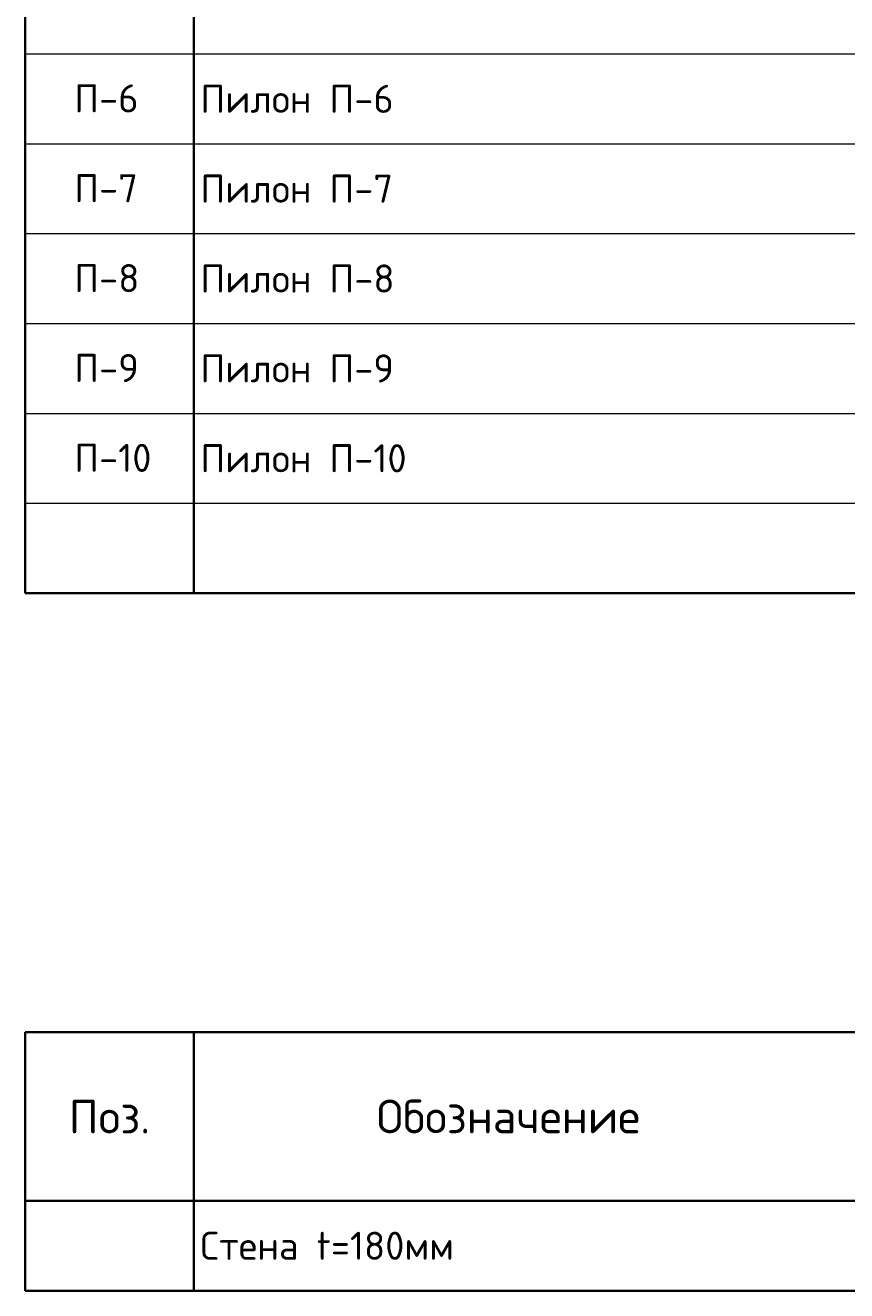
# Model space of a CAD drawing. Header units: millimetres. Extents: x 24180 to 99386, y -42598 to 25936.
# Tile 37 of 41: x 80840 to 88152, y 3385 to 14650. Entities that reach past the tile are written whole.
import ezdxf

# ---------------------------------------------------------------- set-up
doc = ezdxf.new("R2010")
doc.units = ezdxf.units.MM
doc.layers.add('Standard', color=7, linetype='Continuous', lineweight=25)
doc.styles.add('ISOCPEUR', font='ISOCPEUR')

msp = doc.modelspace()

# ---------------------------------------------------------------- linework, layer by layer
at = {"layer": 'Standard', "color": 7, "linetype": 'Continuous', "lineweight": 35, "transparency": 33554687}
for p, q in [((80839.7, 15195.2), (80839.7, 14395.2)), ((82339.7, 15195.2), (82339.7, 14395.2)), ((80839.7, 14395.2), (80839.7, 13595.2)), ((82339.7, 14395.2), (82339.7, 13595.2)), ((80839.7, 13595.2), (80839.7, 12795.2)), ((82339.7, 13595.2), (82339.7, 12795.2)), ((80839.7, 12795.2), (80839.7, 11995.2)), ((82339.7, 12795.2), (82339.7, 11995.2)), ((80839.7, 11995.2), (80839.7, 11195.2)), ((82339.7, 11995.2), (82339.7, 11195.2)), ((80839.7, 11195.2), (80839.7, 9595.2)), ((82339.7, 11195.2), (82339.7, 9595.2)), ((80839.7, 9595.2), (99339.7, 9595.2)), ((80839.7, 5685.2), (99339.7, 5685.2)), ((80839.7, 5685.2), (80839.7, 4185.2)), ((80839.7, 4185.2), (80839.7, 5685.2)), ((82339.7, 5685.2), (82339.7, 4185.2)), ((99339.7, 4185.2), (80839.7, 4185.2)), ((80839.7, 4185.2), (80839.7, 3385.2)), ((82339.7, 4185.2), (82339.7, 3385.2)), ((80839.7, 3385.2), (99339.7, 3385.2))]:
    msp.add_line(p, q, dxfattribs=at)
at = {"layer": 'Standard', "color": 7, "linetype": 'Continuous', "lineweight": 13, "transparency": 33554687}
for p, q in [((80839.7, 14395.2), (99339.7, 14395.2)), ((80839.7, 13595.2), (99339.7, 13595.2)), ((80839.7, 12795.2), (99339.7, 12795.2)), ((80839.7, 11995.2), (99339.7, 11995.2)), ((80839.7, 11195.2), (99339.7, 11195.2)), ((80839.7, 10395.2), (99339.7, 10395.2)), ((80839.7, 4185.2), (99339.7, 4185.2)), ((80839.7, 3385.2), (99339.7, 3385.2))]:
    msp.add_line(p, q, dxfattribs=at)

# ---------------------------------------------------------------- texts
at = {"layer": 'Standard', "color": 7, "linetype": 'Continuous', "lineweight": 13, "transparency": 33554687, "char_height": 75, "attachment_point": 7, "style": 'ISOCPEUR'}
for s, insert, width in [('\\A1;{\\fISOCPEUR|i0|b0;\\H250.000000;\\W1.000000;\\C7;П-6}\\P', (81275.1, 13873.9), 664.583), ('\\A1;{\\fISOCPEUR|i0|b0;\\H250.000000;\\W1.000000;\\C7;П-7}\\P', (81275.1, 13073.9), 664.583), ('\\A1;{\\fISOCPEUR|i0|b0;\\H250.000000;\\W1.000000;\\C7;П-8}\\P', (81275.1, 12273.9), 664.583), ('\\A1;{\\fISOCPEUR|i0|b0;\\H250.000000;\\W1.000000;\\C7;П-9}\\P', (81275.1, 11473.9), 664.583), ('\\A1;{\\fISOCPEUR|i0|b0;\\H250.000000;\\W1.000000;\\C7;П-10}\\P', (81275.1, 10673.9), 783.871)]:
    msp.add_mtext(s, dxfattribs=dict(at, insert=insert, width=width))
at = {"layer": 'Standard', "color": 7, "linetype": 'Continuous', "lineweight": 35, "transparency": 33554687, "style": 'ISOCPEUR'}
for s, insert, char_height, width, attachment_point in [('\\A1;{\\fISOCPEUR|i0|b0;\\H250.000000;\\W1.000000;\\C7;Пилон П-6}\\P', (82398.2, 13995.2), 75, 1721.212, 4), ('\\A1;{\\fISOCPEUR|i0|b0;\\H250.000000;\\W1.000000;\\C7;Пилон П-7}\\P', (82398.2, 13195.2), 75, 1721.212, 4), ('\\A1;{\\fISOCPEUR|i0|b0;\\H250.000000;\\W1.000000;\\C7;Пилон П-8}\\P', (82398.2, 12395.2), 75, 1721.212, 4), ('\\A1;{\\fISOCPEUR|i0|b0;\\H250.000000;\\W1.000000;\\C7;Пилон П-9}\\P', (82398.2, 11595.2), 75, 1721.212, 4), ('\\A1;{\\fISOCPEUR|i0|b0;\\H250.000000;\\W1.000000;\\C7;Пилон П-10}\\P', (82398.2, 10795.2), 75, 1843.151, 4), ('\\A1;{\\fISOCPEUR|i0|b0;\\H300.000000;\\W1.000000;\\C7;Поз.}\\P', (81589.2, 4934.7), 90, 873.679, 5), ('\\A1;{\\fISOCPEUR|i0|b0;\\H300.000000;\\W1.000000;\\C7;Обозначение}\\P', (85140.8, 4936.1), 90, 2501.273, 5), ('\\A1;{\\fISOCPEUR|i0|b0;\\H250.000000;\\W1.000000;\\C7;Стена t=180мм}\\P', (82398.2, 3785.2), 75, 2419.792, 4)]:
    msp.add_mtext(s, dxfattribs=dict(at, insert=insert, char_height=char_height, width=width, attachment_point=attachment_point))

doc.saveas('drawing.dxf')
